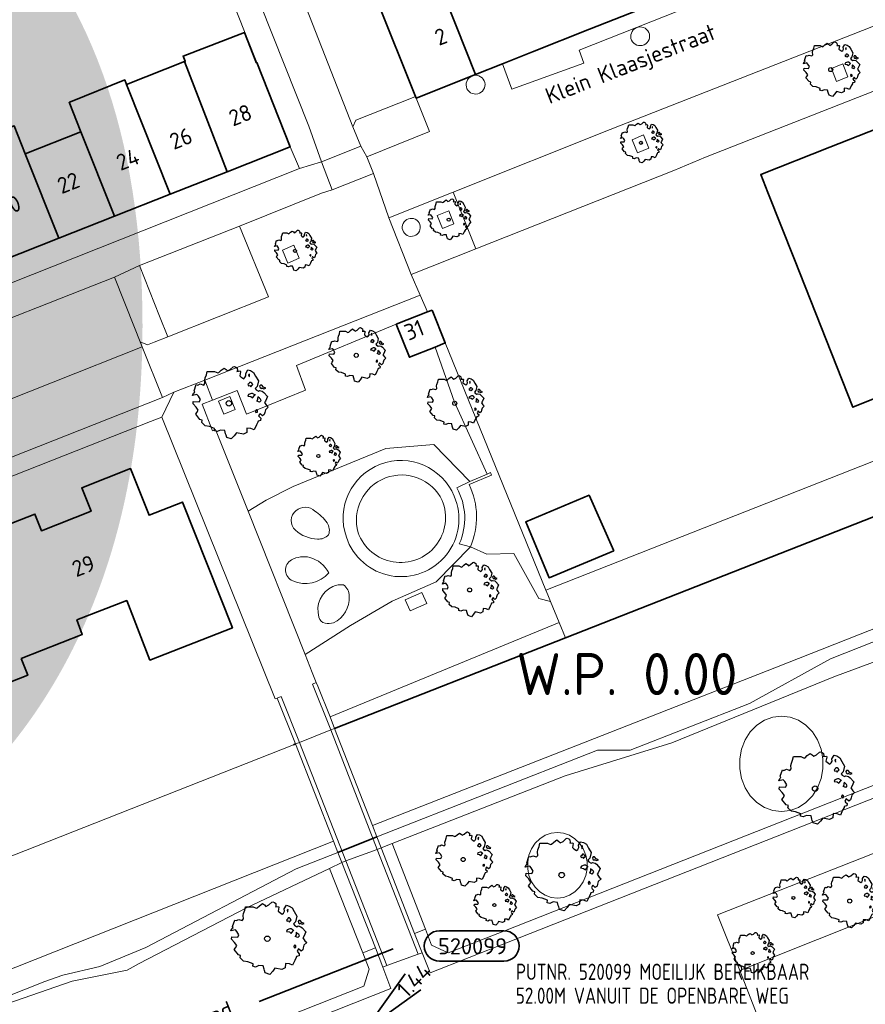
# Model space of a CAD drawing. Header units: metres. Extents: x 152391 to 157968, y 462336 to 467280.
# Tile 212 of 256: x 154833 to 154903, y 464847 to 464929. Entities that reach past the tile are written whole.
import ezdxf
from ezdxf.enums import TextEntityAlignment as Align

# ---------------------------------------------------------------- set-up
doc = ezdxf.new("R2010")
doc.units = ezdxf.units.M
doc.header["$LTSCALE"] = 0.75
doc.layers.get('0').update_dxf_attribs({"lineweight": 25})
for name, color, linetype, lineweight in [('B-GV-GR-BOOM-S', 252, 'Continuous', 25), ('B-OI-WH-WATERPEIL-T35', 3, 'Continuous', 35), ('B-WE-GK-BESCHOEIING-G', 251, 'GK-BESCHOEIING', 35), ('B-WE-GR-BEPLANTING_CULTUUR_BODEMBEDEKKER-GV', 251, 'Continuous', 18), ('B-WE-GR-BEPLANTING_CULTUUR_HEESTERS-GV', 251, 'Continuous', 18), ('B-WE-GR-BEPLANTING_CULTUUR_VASTE PLANTENVAK-GV', 251, 'Continuous', 18), ('B-WE-GR-GROENVOORZIENING-GV', 251, 'Continuous', 18), ('B-WE-KW-KUNSTWERK_DEK-GV', 5, 'Continuous', 18), ('B-WE-KW-KUNSTWERK_LANDHOOFD-GV', 5, 'Continuous', 18), ('B-WE-OG-BEBOUWING-GV', 6, 'Continuous', 35), ('B-WE-OG-BEBOUWING-T18', 1, 'Continuous', 18), ('B-WE-OG-TERREIN_CULTUURSCHEIDING-GV', 251, 'Continuous', 18), ('B-WE-OG-TERREIN_ONBEGROEID-GV', 251, 'Continuous', 18), ('B-WE-OG-TOPOGRAFIE-T18', 1, 'Continuous', 18), ('B-WE-OG-WATER_SLOOT-GV', 251, 'Continuous', 18), ('B-WE-VH-VERHARDING_ASFALT-GV', 251, 'Continuous', 18), ('B-WE-VH-VERHARDING_BETON-GV', 251, 'Continuous', 18), ('B-WE-VH-VERHARDING_BETONSTRAATSTEEN-GV', 251, 'Continuous', 18), ('B-WE-VH-VERHARDING_GESLOTEN-GV', 251, 'Continuous', 18), ('B-WE-VH-VERHARDING_HOUTSNIPPERS-GV', 251, 'Continuous', 18), ('B-WE-VH-VERHARDING_TEGEL-GV', 251, 'Continuous', 18), ('N-OI-RI-BIJZONDERDERHEDEN-T18', 134, 'Continuous', 18), ('N-OI-RI-VWA_PUTNUMMER-S @ 0.75', 36, 'Continuous', 35), ('N-RO-KG-GRENS_WERK-G', 7, 'XX-WERKGRENS', 35)]:
    doc.layers.add(name, color=color, linetype=linetype, lineweight=lineweight)
doc.layers.add('X-XX-AL-TEKENBLAD_HULPLIJN-G', color=7, linetype='Continuous', lineweight=18, plot=False)
doc.styles.add('ARIAL', font='arialbd.ttf')
doc.styles.add('NLCS-ISO', font='isocpeur.ttf')
doc.styles.add('NLCS-ISO-M750-T18', font='NLCS-ISO.ttf', dxfattribs={"height": 1.35})
doc.styles.add('NLCS-ISO-M750-T18_CURSIEF', font='NLCS-ISO.ttf', dxfattribs={"oblique": 15, "height": 1.35})
doc.styles.add('NLCS-ISO-M750-T35', font='NLCS-ISO.ttf', dxfattribs={"height": 2.625})
doc.linetypes.add('GK-BESCHOEIING', pattern='A,30,-5,[1,NLCS.SHX,S=1,R=0,X=0,Y=0],-5', length=40)
doc.linetypes.add('XX-WERKGRENS', pattern='A,0,[137,NLCS.SHX,S=0.1,R=0,X=-1.1,Y=-1.35],-6', length=6)

# ---------------------------------------------------------------- blocks, each defined once
blk = doc.blocks.new('*U178')
for q in [(5.83, 7.6), (7.6, 5.83)]:
    blk.add_line((1.41, 1.41), q)
blk.add_lwpolyline([(16.81, 12.39), (9.65, 12.39, 1), (9.65, 9.01), (16.81, 9.01, 1)], format="xyb", close=True)
at = {"ltscale": 0.1, "style": 'NLCS-ISO'}
blk.add_attdef('PUTHGT', text='', height=1.8, rotation=45, dxfattribs=at).set_placement((5.39, 5.43), align=Align.MIDDLE_LEFT)
blk.add_attdef('PUTNR', text='', height=1.8, dxfattribs=at).set_placement((13.33, 10.67), align=Align.MIDDLE_CENTER)
blk = doc.blocks.new('SGR-BOOM_21_30')
at = {"linetype": 'Continuous'}
for p, q in [((-0.365, 1.548), (-0.226, 1.647)), ((-0.226, 1.647), (-0.133, 1.581)), ((0.065, 1.581), (0.205, 1.712)), ((0.205, 1.712), (0.263, 1.729)), ((0.263, 1.729), (0.333, 1.696)), ((0.333, 1.696), (0.391, 1.647)), ((0.391, 1.647), (0.402, 1.532)), ((-1.633, 0.579), (-1.528, 0.875)), ((-1.528, 0.875), (-1.458, 0.858)), ((-1.458, 0.858), (-1.342, 0.908)), ((-1.342, 0.908), (-1.179, 0.858)), ((-1.179, 0.858), (-1.121, 0.924)), ((-1.133, 1.088), (-1.109, 1.187)), ((-1.121, 0.924), (-1.133, 1.088)), ((-1.109, 1.187), (-1.051, 1.335)), ((-1.051, 1.335), (-1.016, 1.499)), ((-1.016, 1.499), (-0.668, 1.499)), ((-0.668, 1.499), (-0.516, 1.433)), ((-0.516, 1.433), (-0.47, 1.45)), ((-0.47, 1.45), (-0.365, 1.548)), ((-0.133, 1.581), (-0.063, 1.515)), ((-0.063, 1.515), (0.065, 1.581)), ((0.402, 1.532), (0.379, 1.499)), ((0.379, 1.499), (0.53, 1.515)), ((0.542, 1.483), (0.507, 1.285)), ((0.507, 1.285), (0.565, 1.236)), ((0.53, 1.515), (0.542, 1.483)), ((0.565, 1.236), (0.693, 1.154)), ((0.693, 1.154), (0.751, 1.203)), ((0.751, 1.203), (0.798, 1.285)), ((0.786, 1.4), (0.891, 1.565)), ((0.798, 1.285), (0.786, 1.4)), ((0.891, 1.565), (1.019, 1.532)), ((0.937, 0.908), (0.891, 0.875)), ((0.891, 0.875), (0.926, 0.825)), ((0.972, 1.368), (0.926, 1.335)), ((0.926, 1.335), (0.949, 1.253)), ((0.926, 0.825), (0.984, 0.842)), ((0.972, 0.973), (0.937, 0.908)), ((0.949, 1.253), (0.961, 1.236)), ((0.961, 1.269), (0.972, 1.368)), ((1.03, 0.973), (0.972, 0.973)), ((0.984, 0.842), (1.03, 0.776)), ((1.019, 1.532), (1.158, 1.45)), ((1.077, 0.94), (1.03, 0.973)), ((1.03, 0.776), (1.077, 0.842)), ((1.124, 0.875), (1.077, 0.94)), ((1.077, 0.842), (1.124, 0.875)), ((1.158, 1.45), (1.251, 1.269)), ((1.251, 1.269), (1.379, 1.055)), ((1.379, 1.055), (1.321, 0.793)), ((1.472, 0.858), (1.438, 0.809)), ((1.542, 0.858), (1.472, 0.858)), ((1.624, 0.76), (1.542, 0.858)), ((-1.703, 0.365), (-1.656, 0.48)), ((-1.493, 0.415), (-1.703, 0.365)), ((-1.679, -0.029), (-1.668, 0.086)), ((-1.668, 0.086), (-1.389, 0.07)), ((-1.656, 0.48), (-1.598, 0.53)), ((-1.598, 0.53), (-1.633, 0.579)), ((-1.423, 0.333), (-1.493, 0.415)), ((-1.33, 0.185), (-1.423, 0.333)), ((-1.389, 0.07), (-1.33, 0.185)), ((0.926, 0.415), (0.891, 0.333)), ((0.891, 0.333), (1.03, 0.316)), ((1.054, 0.464), (0.926, 0.415)), ((1.03, 0.316), (1.112, 0.251)), ((1.112, 0.464), (1.054, 0.464)), ((1.217, 0.398), (1.112, 0.464)), ((1.112, 0.251), (1.205, 0.365)), ((1.205, 0.365), (1.24, 0.415)), ((1.321, 0.793), (1.228, 0.694)), ((1.228, 0.694), (1.275, 0.628)), ((1.275, 0.628), (1.379, 0.563)), ((1.344, 0.185), (1.31, 0.103)), ((1.434, 0.049), (1.31, 0.103)), ((1.356, 0.3), (1.344, 0.234)), ((1.344, 0.234), (1.344, 0.185)), ((1.426, 0.234), (1.356, 0.3)), ((1.379, 0.563), (1.438, 0.595)), ((1.472, 0.201), (1.426, 0.234)), ((1.434, 0.049), (1.507, 0.136)), ((1.438, 0.809), (1.461, 0.743)), ((1.438, 0.595), (1.565, 0.563)), ((1.461, 0.743), (1.531, 0.694)), ((1.507, 0.136), (1.472, 0.201)), ((1.531, 0.727), (1.635, 0.678)), ((1.531, 0.694), (1.542, 0.727)), ((1.565, 0.563), (1.635, 0.513)), ((1.728, 0.71), (1.624, 0.76)), ((1.635, 0.678), (1.728, 0.71)), ((1.635, 0.513), (1.81, 0.316)), ((1.717, 0.103), (1.67, 0.037)), ((1.67, 0.037), (1.763, -0.094)), ((1.81, 0.316), (1.717, 0.103)), ((-1.54, -0.177), (-1.679, -0.029)), ((-1.551, -0.505), (-1.493, -0.423)), ((-1.354, -0.752), (-1.551, -0.505)), ((-1.435, -0.324), (-1.54, -0.177)), ((-1.493, -0.423), (-1.435, -0.324)), ((-1.249, -0.784), (-1.354, -0.752)), ((-1.272, -0.899), (-1.249, -0.784)), ((1.286, -0.292), (1.24, -0.357)), ((1.24, -0.357), (1.251, -0.423)), ((1.263, -0.423), (1.333, -0.407)), ((1.333, -0.341), (1.286, -0.292)), ((1.333, -0.407), (1.333, -0.341)), ((1.484, -0.801), (1.368, -0.834)), ((1.461, -0.472), (1.391, -0.587)), ((1.391, -0.587), (1.426, -0.637)), ((1.426, -0.637), (1.496, -0.702)), ((1.577, -0.587), (1.461, -0.472)), ((1.496, -0.702), (1.484, -0.801)), ((1.658, -0.522), (1.577, -0.587)), ((1.682, -0.423), (1.658, -0.522)), ((1.717, -0.308), (1.682, -0.423)), ((1.845, -0.177), (1.717, -0.308)), ((1.763, -0.094), (1.845, -0.177)), ((-1.109, -1.047), (-1.272, -0.899)), ((-0.912, -1.08), (-1.109, -1.047)), ((-0.668, -1.179), (-0.912, -1.08)), ((-0.679, -1.294), (-0.668, -1.179)), ((-0.551, -1.326), (-0.679, -1.294)), ((-0.4, -1.261), (-0.551, -1.326)), ((-0.191, -1.277), (-0.4, -1.261)), ((-0.156, -1.425), (-0.191, -1.277)), ((-0.133, -1.491), (-0.156, -1.425)), ((-0.098, -1.606), (-0.133, -1.491)), ((0.112, -1.671), (-0.098, -1.606)), ((0.251, -1.524), (0.112, -1.671)), ((0.356, -1.376), (0.251, -1.524)), ((0.682, -1.441), (0.356, -1.376)), ((0.833, -1.359), (0.682, -1.441)), ((0.844, -1.162), (0.833, -1.359)), ((1.03, -1.179), (0.844, -1.162)), ((1.182, -1.244), (1.03, -1.179)), ((1.286, -1.014), (1.182, -1.244)), ((1.356, -0.883), (1.286, -1.014)), ((1.368, -0.834), (1.356, -0.883))]:
    blk.add_line(p, q, dxfattribs=at)
blk.add_circle((0, 0), 0.126, dxfattribs=at)
blk = doc.blocks.new('SGR-BOOM_31_50')
at = {"linetype": 'Continuous'}
for p, q in [((-1.479, 1.582), (-1.402, 1.78)), ((-1.402, 1.78), (-1.355, 1.999)), ((-1.355, 1.999), (-0.89, 1.999)), ((-0.89, 1.999), (-0.688, 1.911)), ((-0.688, 1.911), (-0.626, 1.933)), ((-0.626, 1.933), (-0.487, 2.064)), ((-0.487, 2.064), (-0.301, 2.196)), ((-0.301, 2.196), (-0.177, 2.108)), ((-0.177, 2.108), (-0.084, 2.02)), ((-0.084, 2.02), (0.087, 2.108)), ((0.087, 2.108), (0.273, 2.283)), ((0.273, 2.283), (0.351, 2.305)), ((0.351, 2.305), (0.444, 2.261)), ((0.444, 2.261), (0.521, 2.196)), ((0.537, 2.042), (0.506, 1.999)), ((0.506, 1.999), (0.707, 2.02)), ((0.521, 2.196), (0.537, 2.042)), ((0.723, 1.977), (0.676, 1.714)), ((0.676, 1.714), (0.754, 1.648)), ((0.707, 2.02), (0.723, 1.977)), ((0.754, 1.648), (0.924, 1.539)), ((1.002, 1.604), (1.064, 1.714)), ((1.048, 1.867), (1.188, 2.086)), ((1.064, 1.714), (1.048, 1.867)), ((1.188, 2.086), (1.358, 2.042)), ((1.296, 1.823), (1.234, 1.78)), ((1.234, 1.78), (1.265, 1.67)), ((1.265, 1.67), (1.281, 1.648)), ((1.281, 1.692), (1.296, 1.823)), ((1.358, 2.042), (1.545, 1.933)), ((1.545, 1.933), (1.669, 1.692)), ((1.669, 1.692), (1.839, 1.407)), ((-2.177, 0.772), (-2.038, 1.166)), ((-2.038, 1.166), (-1.944, 1.144)), ((-1.944, 1.144), (-1.789, 1.21)), ((-1.789, 1.21), (-1.572, 1.144)), ((-1.572, 1.144), (-1.495, 1.232)), ((-1.51, 1.451), (-1.479, 1.582)), ((-1.495, 1.232), (-1.51, 1.451)), ((0.924, 1.539), (1.002, 1.604)), ((1.25, 1.21), (1.188, 1.166)), ((1.188, 1.166), (1.234, 1.101)), ((1.234, 1.101), (1.312, 1.122)), ((1.296, 1.298), (1.25, 1.21)), ((1.374, 1.298), (1.296, 1.298)), ((1.312, 1.122), (1.374, 1.035)), ((1.436, 1.254), (1.374, 1.298)), ((1.374, 1.035), (1.436, 1.122)), ((1.498, 1.166), (1.436, 1.254)), ((1.436, 1.122), (1.498, 1.166)), ((1.762, 1.057), (1.638, 0.925)), ((1.638, 0.925), (1.7, 0.838)), ((1.7, 0.838), (1.839, 0.75)), ((1.839, 1.407), (1.762, 1.057)), ((1.963, 1.144), (1.917, 1.079)), ((1.917, 1.079), (1.948, 0.991)), ((1.948, 0.991), (2.041, 0.925)), ((2.056, 1.144), (1.963, 1.144)), ((2.041, 0.969), (2.18, 0.903)), ((2.041, 0.925), (2.056, 0.969)), ((2.165, 1.013), (2.056, 1.144)), ((2.304, 0.947), (2.165, 1.013)), ((2.18, 0.903), (2.304, 0.947)), ((-2.27, 0.487), (-2.208, 0.641)), ((-1.991, 0.553), (-2.27, 0.487)), ((-2.239, -0.038), (-2.224, 0.115)), ((-2.224, 0.115), (-1.851, 0.093)), ((-2.208, 0.641), (-2.131, 0.706)), ((-2.131, 0.706), (-2.177, 0.772)), ((-1.898, 0.444), (-1.991, 0.553)), ((-1.774, 0.246), (-1.898, 0.444)), ((-1.851, 0.093), (-1.774, 0.246)), ((1.234, 0.553), (1.188, 0.444)), ((1.188, 0.444), (1.374, 0.422)), ((1.405, 0.619), (1.234, 0.553)), ((1.374, 0.422), (1.483, 0.334)), ((1.483, 0.619), (1.405, 0.619)), ((1.622, 0.531), (1.483, 0.619)), ((1.483, 0.334), (1.607, 0.487)), ((1.607, 0.487), (1.653, 0.553)), ((1.793, 0.246), (1.746, 0.137)), ((1.911, 0.065), (1.746, 0.137)), ((1.808, 0.4), (1.793, 0.312)), ((1.793, 0.312), (1.793, 0.246)), ((1.901, 0.312), (1.808, 0.4)), ((1.839, 0.75), (1.917, 0.794)), ((1.963, 0.268), (1.901, 0.312)), ((1.911, 0.065), (2.01, 0.181)), ((1.917, 0.794), (2.087, 0.75)), ((2.01, 0.181), (1.963, 0.268)), ((2.087, 0.75), (2.18, 0.684)), ((2.18, 0.684), (2.413, 0.422)), ((2.289, 0.137), (2.227, 0.049)), ((2.227, 0.049), (2.351, -0.126)), ((2.413, 0.422), (2.289, 0.137)), ((-2.053, -0.235), (-2.239, -0.038)), ((-2.069, -0.673), (-1.991, -0.564)), ((-1.805, -1.002), (-2.069, -0.673)), ((-1.913, -0.433), (-2.053, -0.235)), ((-1.991, -0.564), (-1.913, -0.433)), ((1.715, -0.389), (1.653, -0.476)), ((1.653, -0.476), (1.669, -0.564)), ((1.684, -0.564), (1.777, -0.542)), ((1.777, -0.454), (1.715, -0.389)), ((1.777, -0.542), (1.777, -0.454)), ((1.948, -0.63), (1.855, -0.783)), ((1.855, -0.783), (1.901, -0.849)), ((2.103, -0.783), (1.948, -0.63)), ((2.211, -0.695), (2.103, -0.783)), ((2.242, -0.564), (2.211, -0.695)), ((2.289, -0.411), (2.242, -0.564)), ((2.459, -0.235), (2.289, -0.411)), ((2.351, -0.126), (2.459, -0.235)), ((-1.665, -1.046), (-1.805, -1.002)), ((-1.696, -1.199), (-1.665, -1.046)), ((-1.479, -1.396), (-1.696, -1.199)), ((-1.216, -1.44), (-1.479, -1.396)), ((-0.89, -1.571), (-1.216, -1.44)), ((-0.906, -1.725), (-0.89, -1.571)), ((1.126, -1.55), (1.11, -1.812)), ((1.374, -1.571), (1.126, -1.55)), ((1.576, -1.659), (1.374, -1.571)), ((1.715, -1.352), (1.576, -1.659)), ((1.808, -1.177), (1.715, -1.352)), ((1.824, -1.112), (1.808, -1.177)), ((1.979, -1.068), (1.824, -1.112)), ((1.901, -0.849), (1.994, -0.936)), ((1.994, -0.936), (1.979, -1.068)), ((-0.735, -1.769), (-0.906, -1.725)), ((-0.533, -1.681), (-0.735, -1.769)), ((-0.254, -1.703), (-0.533, -1.681)), ((-0.208, -1.9), (-0.254, -1.703)), ((-0.177, -1.988), (-0.208, -1.9)), ((-0.13, -2.141), (-0.177, -1.988)), ((0.149, -2.229), (-0.13, -2.141)), ((0.335, -2.031), (0.149, -2.229)), ((0.475, -1.834), (0.335, -2.031)), ((0.909, -1.922), (0.475, -1.834)), ((1.11, -1.812), (0.909, -1.922))]:
    blk.add_line(p, q, dxfattribs=at)
blk.add_circle((0, 0), 0.169, dxfattribs=at)
blk = doc.blocks.new('SGR-BOOM_50_100')
at = {"linetype": 'Continuous'}
for p, q in [((-1.869, 2.373), (-1.807, 2.665)), ((-1.807, 2.665), (-1.187, 2.665)), ((-1.187, 2.665), (-0.918, 2.548)), ((-0.918, 2.548), (-0.835, 2.577)), ((-0.835, 2.577), (-0.649, 2.752)), ((-0.649, 2.752), (-0.401, 2.928)), ((-0.401, 2.928), (-0.236, 2.811)), ((-0.236, 2.811), (-0.112, 2.694)), ((-0.112, 2.694), (0.116, 2.811)), ((0.116, 2.811), (0.364, 3.044)), ((0.364, 3.044), (0.467, 3.074)), ((0.467, 3.074), (0.591, 3.015)), ((0.591, 3.015), (0.695, 2.928)), ((0.715, 2.723), (0.674, 2.665)), ((0.674, 2.665), (0.943, 2.694)), ((0.695, 2.928), (0.715, 2.723)), ((0.964, 2.636), (0.902, 2.285)), ((0.943, 2.694), (0.964, 2.636)), ((1.398, 2.49), (1.584, 2.782)), ((1.418, 2.285), (1.398, 2.49)), ((1.584, 2.782), (1.811, 2.723)), ((1.811, 2.723), (2.059, 2.577)), ((2.059, 2.577), (2.225, 2.256)), ((-2.096, 1.526), (-1.993, 1.643)), ((-2.014, 1.935), (-1.972, 2.11)), ((-1.993, 1.643), (-2.014, 1.935)), ((-1.972, 2.11), (-1.869, 2.373)), ((0.902, 2.285), (1.005, 2.198)), ((1.005, 2.198), (1.232, 2.052)), ((1.232, 2.052), (1.336, 2.139)), ((1.336, 2.139), (1.418, 2.285)), ((1.729, 2.431), (1.646, 2.373)), ((1.646, 2.373), (1.687, 2.227)), ((1.729, 1.73), (1.667, 1.613)), ((1.687, 2.227), (1.708, 2.198)), ((1.708, 2.256), (1.729, 2.431)), ((1.832, 1.73), (1.729, 1.73)), ((1.915, 1.672), (1.832, 1.73)), ((1.997, 1.555), (1.915, 1.672)), ((2.225, 2.256), (2.452, 1.876)), ((2.452, 1.876), (2.349, 1.409)), ((-3.027, 0.65), (-2.944, 0.854)), ((-2.944, 0.854), (-2.841, 0.942)), ((-2.903, 1.029), (-2.717, 1.555)), ((-2.841, 0.942), (-2.903, 1.029)), ((-2.717, 1.555), (-2.593, 1.526)), ((-2.593, 1.526), (-2.386, 1.613)), ((-2.386, 1.613), (-2.096, 1.526)), ((1.667, 1.613), (1.584, 1.555)), ((1.584, 1.555), (1.646, 1.467)), ((1.646, 1.467), (1.749, 1.497)), ((1.873, 0.825), (1.646, 0.737)), ((1.749, 1.497), (1.832, 1.38)), ((1.832, 1.38), (1.915, 1.497)), ((1.977, 0.825), (1.873, 0.825)), ((1.915, 1.497), (1.997, 1.555)), ((2.163, 0.708), (1.977, 0.825)), ((2.349, 1.409), (2.183, 1.234)), ((2.183, 1.234), (2.266, 1.117)), ((2.266, 1.117), (2.452, 1)), ((2.452, 1), (2.556, 1.059)), ((2.618, 1.526), (2.556, 1.438)), ((2.556, 1.438), (2.597, 1.321)), ((2.556, 1.059), (2.783, 1)), ((2.597, 1.321), (2.721, 1.234)), ((2.742, 1.526), (2.618, 1.526)), ((2.721, 1.292), (2.907, 1.205)), ((2.721, 1.234), (2.742, 1.292)), ((2.886, 1.351), (2.742, 1.526)), ((2.783, 1), (2.907, 0.913)), ((3.072, 1.263), (2.886, 1.351)), ((2.907, 1.205), (3.072, 1.263)), ((2.907, 0.913), (3.217, 0.562)), ((-2.655, 0.737), (-3.027, 0.65)), ((-2.985, -0.051), (-2.965, 0.153)), ((-2.965, 0.153), (-2.469, 0.124)), ((-2.531, 0.591), (-2.655, 0.737)), ((-2.365, 0.329), (-2.531, 0.591)), ((-2.469, 0.124), (-2.365, 0.329)), ((1.646, 0.737), (1.584, 0.591)), ((1.584, 0.591), (1.832, 0.562)), ((1.832, 0.562), (1.977, 0.445)), ((1.977, 0.445), (2.142, 0.65)), ((2.142, 0.65), (2.204, 0.737)), ((2.39, 0.329), (2.328, 0.183)), ((2.549, 0.087), (2.328, 0.183)), ((2.411, 0.533), (2.39, 0.416)), ((2.39, 0.416), (2.39, 0.329)), ((2.535, 0.416), (2.411, 0.533)), ((2.618, 0.358), (2.535, 0.416)), ((2.549, 0.087), (2.68, 0.241)), ((2.68, 0.241), (2.618, 0.358)), ((3.052, 0.183), (2.969, 0.066)), ((2.969, 0.066), (3.135, -0.168)), ((3.217, 0.562), (3.052, 0.183)), ((-2.737, -0.314), (-2.985, -0.051)), ((-2.758, -0.898), (-2.655, -0.752)), ((-2.551, -0.577), (-2.737, -0.314)), ((-2.655, -0.752), (-2.551, -0.577)), ((2.287, -0.518), (2.204, -0.635)), ((2.204, -0.635), (2.225, -0.752)), ((2.245, -0.752), (2.37, -0.723)), ((2.37, -0.606), (2.287, -0.518)), ((2.37, -0.723), (2.37, -0.606)), ((2.99, -0.752), (2.948, -0.927)), ((3.052, -0.548), (2.99, -0.752)), ((3.279, -0.314), (3.052, -0.548)), ((3.135, -0.168), (3.279, -0.314)), ((-2.407, -1.336), (-2.758, -0.898)), ((-2.22, -1.394), (-2.407, -1.336)), ((-2.262, -1.599), (-2.22, -1.394)), ((-1.972, -1.862), (-2.262, -1.599)), ((2.411, -1.57), (2.287, -1.803)), ((2.432, -1.482), (2.411, -1.57)), ((2.638, -1.424), (2.432, -1.482)), ((2.597, -0.84), (2.473, -1.044)), ((2.473, -1.044), (2.535, -1.132)), ((2.535, -1.132), (2.659, -1.248)), ((2.804, -1.044), (2.597, -0.84)), ((2.659, -1.248), (2.638, -1.424)), ((2.948, -0.927), (2.804, -1.044)), ((-1.621, -1.92), (-1.972, -1.862)), ((-1.187, -2.095), (-1.621, -1.92)), ((-1.207, -2.3), (-1.187, -2.095)), ((-0.98, -2.358), (-1.207, -2.3)), ((-0.711, -2.241), (-0.98, -2.358)), ((-0.339, -2.271), (-0.711, -2.241)), ((-0.277, -2.533), (-0.339, -2.271)), ((0.633, -2.446), (0.447, -2.709)), ((1.212, -2.563), (0.633, -2.446)), ((1.48, -2.417), (1.212, -2.563)), ((1.501, -2.066), (1.48, -2.417)), ((1.832, -2.095), (1.501, -2.066)), ((2.101, -2.212), (1.832, -2.095)), ((2.287, -1.803), (2.101, -2.212)), ((-0.236, -2.65), (-0.277, -2.533)), ((-0.174, -2.855), (-0.236, -2.65)), ((0.199, -2.971), (-0.174, -2.855)), ((0.447, -2.709), (0.199, -2.971))]:
    blk.add_line(p, q, dxfattribs=at)
blk.add_circle((0, 0), 0.225, dxfattribs=at)

msp = doc.modelspace()

# ---------------------------------------------------------------- linework, layer by layer
at = {"layer": 'B-WE-GK-BESCHOEIING-G'}
for points in [[(154980.749, 464918.209), (154932.175, 464898.794), (154878.426, 464877.673)], [(154878.426, 464877.673), (154859.204, 464870.119)], [(154855.953, 464868.822), (154855.788, 464868.757)], [(154859.475, 464859.792), (154862.721, 464861.094)]]:
    msp.add_lwpolyline(points, dxfattribs=at)
at = {"layer": 'B-WE-GR-BEPLANTING_CULTUUR_BODEMBEDEKKER-GV'}
for points in [[(154857.559, 464888.226, 0.376259), (154855.983, 464888.255)], [(154855.983, 464888.255, 0.461287), (154855.94, 464886.64)], [(154858.576, 464887.25, 0.09081), (154857.559, 464888.226)], [(154858.705, 464886.247, 0.226296), (154858.576, 464887.25)], [(154855.94, 464886.64, 0.180863), (154857.783, 464885.887)], [(154857.783, 464885.887, 0.223268), (154858.705, 464886.247)], [(154857.132, 464884.369, 0.177872), (154855.614, 464884.167)], [(154858.711, 464883.066, 0.208207), (154857.132, 464884.369)], [(154855.614, 464884.167, 0.618416), (154855.715, 464882.406)], [(154855.715, 464882.406, 0.32506), (154858.711, 464883.066)], [(154859.062, 464881.944, 0.380317), (154857.901, 464879.381)], [(154859.93, 464882.075, 0.150961), (154859.062, 464881.944)], [(154860.415, 464881.136, 0.250102), (154859.93, 464882.075)], [(154859.097, 464878.922, 0.318157), (154860.415, 464881.136)], [(154857.901, 464879.381, 0.338609), (154858.417, 464878.884)], [(154858.417, 464878.884, 0.100016), (154859.097, 464878.922)]]:
    msp.add_lwpolyline(points, format="xyb", dxfattribs=at)
at = {"layer": 'B-WE-GR-BEPLANTING_CULTUUR_HEESTERS-GV'}
for points in [[(154876.94, 464881.242), (154876.776, 464881.641), (154868.415, 464902.23), (154867.57, 464901.892), (154869.187, 464897.296), (154871.901, 464891.311), (154872.184, 464891.432), (154872.274, 464891.222), (154870.407, 464890.427)], [(154870.503, 464885.248), (154871.862, 464884.636), (154874.111, 464884.689), (154876.203, 464880.95), (154877.167, 464880.698), (154876.94, 464881.242)]]:
    msp.add_lwpolyline(points, dxfattribs=at)
msp.add_lwpolyline([(154870.407, 464890.427, -0.216259), (154870.503, 464885.248)], format="xyb", dxfattribs=at)
for points in [[(154892.941, 464849.958), (154931.456, 464865.339), (154929.779, 464869.832), (154891.066, 464854.582)], [(154866.759, 464853.393), (154863.997, 464860.521), (154863.082, 464860.169), (154865.858, 464853.044)], [(154858.773, 464858.437), (154861.537, 464851.411), (154862.602, 464851.831), (154859.799, 464858.962)]]:
    msp.add_lwpolyline(points, close=True, dxfattribs=at)
at = {"layer": 'B-WE-GR-BEPLANTING_CULTUUR_VASTE PLANTENVAK-GV'}
for points in [[(154865.09, 464912.425, 0.999935), (154866.075, 464911.293)], [(154866.075, 464911.293, 0.99906), (154865.09, 464912.425)]]:
    msp.add_lwpolyline(points, format="xyb", dxfattribs=at)
at = {"layer": 'B-WE-GR-GROENVOORZIENING-GV'}
for points in [[(154885.361, 464928.104, 0.988704), (154883.922, 464927.445)], [(154883.922, 464927.445, 0.979083), (154885.361, 464928.104)], [(154871.658, 464924.07, 0.988399), (154870.218, 464923.411)], [(154870.218, 464923.411, 0.978259), (154871.658, 464924.07)]]:
    msp.add_lwpolyline(points, format="xyb", dxfattribs=at)
for points in [[(154900.554, 464925.085), (154900.991, 464924.008), (154901.938, 464924.407), (154901.503, 464925.494)], [(154883.971, 464919.145), (154884.408, 464918.068), (154885.355, 464918.467), (154884.92, 464919.554)], [(154867.748, 464912.837), (154868.186, 464911.76), (154869.133, 464912.159), (154868.698, 464913.246)], [(154854.871, 464909.965), (154855.308, 464908.888), (154856.255, 464909.287), (154855.82, 464910.374)], [(154849.53, 464897.372), (154849.968, 464896.294), (154850.915, 464896.694), (154850.48, 464897.78)]]:
    msp.add_lwpolyline(points, close=True, dxfattribs=at)
at = {"layer": 'B-WE-KW-KUNSTWERK_DEK-GV'}
msp.add_lwpolyline([(154860.125, 464859.09), (154862.756, 464860.042), (154863.082, 464860.169), (154862.721, 464861.094), (154862.358, 464862.026), (154859.204, 464870.119), (154858.879, 464869.989), (154856.278, 464868.952), (154855.953, 464868.822), (154859.112, 464860.723), (154859.475, 464859.792), (154859.799, 464858.962)], close=True, dxfattribs=at)
at = {"layer": 'B-WE-KW-KUNSTWERK_LANDHOOFD-GV'}
for points in [[(154857.677, 464873.948), (154857.351, 464873.818), (154858.879, 464869.989), (154859.204, 464870.119), (154858.819, 464871.083), (154857.797, 464873.647)], [(154855.953, 464868.822), (154856.278, 464868.952), (154854.751, 464872.781), (154854.426, 464872.651)], [(154866.484, 464851.435), (154865.858, 464853.044), (154863.082, 464860.169), (154862.756, 464860.042), (154866.158, 464851.308)], [(154862.602, 464851.831), (154863.229, 464850.235), (154863.555, 464850.364), (154860.125, 464859.09), (154859.799, 464858.962)]]:
    msp.add_lwpolyline(points, close=True, dxfattribs=at)
at = {"layer": 'B-WE-OG-BEBOUWING-GV'}
for points in [[(154870.93, 464924.595), (154873.189, 464925.492), (154875.669, 464926.476), (154880.41, 464928.358), (154885.151, 464930.24), (154889.892, 464932.122), (154894.632, 464934.003), (154899.373, 464935.885), (154904.113, 464937.766), (154910.037, 464940.117), (154907.437, 464946.666), (154906.756, 464948.397), (154900.842, 464946.049), (154896.101, 464944.168), (154891.36, 464942.286), (154886.62, 464940.405), (154881.88, 464938.523), (154877.139, 464936.641), (154872.398, 464934.759), (154867.658, 464932.878)], [(154865.929, 464922.761), (154865.981, 464922.63), (154870.93, 464924.595), (154867.658, 464932.878), (154862.7, 464930.91)], [(154855.503, 464918.556), (154852.713, 464925.603), (154852.668, 464925.585), (154852.636, 464925.667), (154851.69, 464928.1), (154846.582, 464926.127), (154846.771, 464925.695), (154846.702, 464925.667), (154850.268, 464916.489)], [(154845.512, 464914.611), (154850.268, 464916.489), (154846.702, 464925.667), (154841.887, 464923.754)], [(154840.871, 464912.779), (154845.512, 464914.611), (154841.887, 464923.754), (154841.736, 464924.136), (154837.203, 464922.318), (154837.105, 464922.279), (154838.08, 464919.82)], [(154836.248, 464910.953), (154833.45, 464917.99), (154832.526, 464920.313), (154827.674, 464918.395), (154828.6, 464916.073), (154831.404, 464909.041)], [(154838.08, 464919.82), (154833.45, 464917.99), (154836.248, 464910.953), (154840.871, 464912.779)], [(154867.31, 464904.96), (154866.932, 464904.811), (154864.331, 464903.781), (154865.432, 464901.035), (154867.57, 464901.892), (154868.415, 464902.23)], [(154833.105, 464875.951), (154838.19, 464877.938), (154837.75, 464879.16), (154841.9, 464880.77), (154843.83, 464875.81), (154850.69, 464878.49), (154846.55, 464888.97), (154843.76, 464887.87), (154842.22, 464891.77), (154838.15, 464890.17), (154838.93, 464888.21), (154834.8, 464886.58), (154834.25, 464887.98), (154829.625, 464886.173), (154831.64, 464881.07), (154831.091, 464880.827), (154827.282, 464879.311), (154829.74, 464873.025), (154833.651, 464874.554)], [(154882.439, 464884.9), (154880.386, 464889.536), (154875.115, 464887.32), (154877.06, 464882.671)]]:
    msp.add_lwpolyline(points, close=True, dxfattribs=at)
msp.add_lwpolyline([(154906.004, 464920.742), (154900.425, 464918.534), (154894.677, 464916.26), (154895.264, 464914.776), (154897.474, 464909.185), (154902.34, 464896.88), (154907.95, 464899.13)], dxfattribs=at)
at = {"layer": 'B-WE-OG-TERREIN_CULTUURSCHEIDING-GV'}
for points in [[(155033.237, 464927.433), (155032.308, 464927.061), (155034.487, 464921.242), (155035.328, 464921.602), (155036.239, 464917.455), (154999.634, 464903.098), (154873.284, 464853.24), (154868.643, 464851.417), (154867.28, 464852.05), (154866.759, 464853.393), (154865.858, 464853.044), (154866.484, 464851.435), (154867.144, 464849.754), (154873.65, 464852.31), (154939.131, 464878.149), (155000, 464902.167), (155037.399, 464916.836), (155036.046, 464922.995), (155035.056, 464922.573)], [(154856.79, 464898.31), (154851.857, 464896.3), (154851.098, 464898.258), (154849.038, 464897.459), (154848.18, 464897.126), (154849.039, 464894.91), (154849.298, 464895.02), (154852.005, 464888.211), (154853.508, 464889.123), (154855.759, 464890.268), (154863.452, 464893.449), (154867.472, 464893.78), (154870.463, 464890.698), (154871.901, 464891.311), (154869.187, 464897.296), (154867.57, 464901.892), (154865.432, 464901.035), (154864.331, 464903.781), (154856.02, 464900.36)], [(154849.53, 464897.372), (154850.48, 464897.78), (154850.915, 464896.694), (154849.968, 464896.294)], [(154857.677, 464873.948), (154857.797, 464873.647), (154858.819, 464871.083), (154877.902, 464878.932), (154877.167, 464880.698), (154876.203, 464880.95), (154874.111, 464884.689), (154871.862, 464884.636), (154870.503, 464885.248), (154867.645, 464882.338), (154863.996, 464880.713), (154860.524, 464878.685), (154856.745, 464876.289), (154857.343, 464874.784)], [(154865.078, 464880.826), (154866.456, 464881.443), (154866.866, 464880.528), (154865.488, 464879.91)], [(154701.711, 464784.313), (154816.358, 464829.655), (154859.33, 464846.65), (154863.886, 464848.446), (154863.229, 464850.235), (154862.602, 464851.831), (154861.537, 464851.411), (154862.071, 464850.055), (154861.635, 464848.634), (154858.963, 464847.58), (154685.582, 464779.01), (154680.396, 464776.952), (154680.761, 464776.021), (154685.95, 464778.08)]]:
    msp.add_lwpolyline(points, close=True, dxfattribs=at)
at = {"layer": 'B-WE-OG-TERREIN_ONBEGROEID-GV'}
for points in [[(154868.164, 464889.108, 0.918648), (154861.161, 464886.419)], [(154861.161, 464886.419, 1.020501), (154868.164, 464889.108)]]:
    msp.add_lwpolyline(points, format="xyb", dxfattribs=at)
msp.add_lwpolyline([(154859.475, 464859.792), (154859.799, 464858.962), (154860.125, 464859.09), (154862.756, 464860.042), (154863.082, 464860.169), (154862.721, 464861.094)], close=True, dxfattribs=at)
at = {"layer": 'B-WE-OG-WATER_SLOOT-GV'}
for points in [[(155033.266, 464929.6), (155030.356, 464936.886), (155002.461, 464925.548), (155000.489, 464924.777), (155000.365, 464924.728), (155000.24, 464924.679), (154981.13, 464917.284), (154980.749, 464918.209), (154932.175, 464898.794), (154878.426, 464877.673), (154859.204, 464870.119), (154858.879, 464869.989), (154856.278, 464868.952), (154855.953, 464868.822), (154859.112, 464860.723), (154859.475, 464859.792), (154862.721, 464861.094), (154862.358, 464862.026), (154895.855, 464875.171), (154999.633, 464916.129)], [(154862.721, 464861.094), (154881.084, 464868.3), (154883.807, 464868.295), (154893.75, 464872.197), (154900.483, 464875.922), (154912.136, 464880.522), (154918.368, 464882.129), (154927.904, 464886.068), (154929.499, 464886.958), (154932.605, 464887.996), (154937.455, 464889.768), (154946.922, 464893.53), (154952.538, 464895.649), (154960.401, 464899.571), (155000, 464915.199), (155032.375, 464928.165), (155032.34, 464928.253), (155033.604, 464928.755), (155033.266, 464929.6), (154999.633, 464916.129), (154895.855, 464875.171), (154862.358, 464862.026)], [(154980.749, 464918.209), (154979.2, 464921.97), (154876.776, 464881.641), (154876.94, 464881.242), (154877.167, 464880.698), (154877.902, 464878.932), (154878.426, 464877.673), (154932.175, 464898.794)], [(154859.204, 464870.119), (154878.426, 464877.673), (154877.902, 464878.932), (154858.819, 464871.083)], [(154898.439, 464870.389), (154897.809, 464870.805), (154897.117, 464871.062), (154896.393, 464871.149), (154895.669, 464871.062), (154894.977, 464870.805), (154894.347, 464870.389), (154893.806, 464869.833), (154893.378, 464869.16), (154893.082, 464868.4), (154892.931, 464867.587), (154892.931, 464866.755), (154893.082, 464865.942), (154893.378, 464865.182), (154893.806, 464864.509), (154894.347, 464863.953), (154894.977, 464863.537), (154895.669, 464863.28), (154896.393, 464863.193), (154897.117, 464863.28), (154897.809, 464863.537), (154898.439, 464863.953), (154898.98, 464864.509), (154899.408, 464865.182), (154899.704, 464865.942), (154899.855, 464866.755), (154899.855, 464867.587), (154899.704, 464868.4), (154899.408, 464869.16), (154898.98, 464869.833)], [(154897.117, 464871.062), (154897.809, 464870.805), (154898.439, 464870.389), (154898.98, 464869.833), (154899.408, 464869.16), (154899.704, 464868.4), (154899.855, 464867.587), (154899.855, 464866.755), (154899.704, 464865.942), (154899.408, 464865.182), (154898.98, 464864.509), (154898.439, 464863.953), (154897.809, 464863.537), (154897.117, 464863.28), (154896.393, 464863.193), (154895.669, 464863.28), (154894.977, 464863.537), (154894.347, 464863.953), (154893.806, 464864.509), (154893.378, 464865.182), (154893.082, 464865.942), (154892.931, 464866.755), (154892.931, 464867.587), (154893.082, 464868.4), (154893.378, 464869.16), (154893.806, 464869.833), (154894.347, 464870.389), (154894.977, 464870.805), (154895.669, 464871.062), (154896.393, 464871.149)], [(154679.732, 464799.189), (154674.43, 464797.07), (154676.256, 464792.48), (154676.626, 464791.551), (154676.999, 464790.612), (154677.93, 464790.977), (154678.668, 464789.122), (154859.112, 464860.723), (154855.953, 464868.822), (154855.788, 464868.757), (154815.973, 464853.057), (154812.598, 464851.371), (154801.427, 464846.773), (154792.408, 464843.014), (154779.048, 464837.929), (154766.941, 464832.959), (154752.758, 464827.318), (154738.231, 464821.613), (154720.95, 464814.51), (154705.449, 464808.37), (154692.592, 464803.386), (154679.965, 464798.589)], [(154879.592, 464856.888), (154879.898, 464857.351), (154880.109, 464857.873), (154880.217, 464858.432), (154880.217, 464859.004), (154880.109, 464859.563), (154879.898, 464860.086), (154879.592, 464860.548), (154879.206, 464860.931), (154878.756, 464861.217), (154878.262, 464861.393), (154877.745, 464861.453), (154877.228, 464861.393), (154876.734, 464861.217), (154876.284, 464860.931), (154875.898, 464860.548), (154875.592, 464860.085), (154875.381, 464859.563), (154875.273, 464859.004), (154875.273, 464858.432), (154875.381, 464857.873), (154875.592, 464857.35), (154875.898, 464856.888), (154876.284, 464856.505), (154876.734, 464856.219), (154877.228, 464856.043), (154877.745, 464855.983), (154878.262, 464856.043), (154878.756, 464856.219), (154879.206, 464856.505)], [(154880.109, 464857.873), (154879.898, 464857.351), (154879.592, 464856.888), (154879.206, 464856.505), (154878.756, 464856.219), (154878.262, 464856.043), (154877.745, 464855.983), (154877.228, 464856.043), (154876.734, 464856.219), (154876.284, 464856.505), (154875.898, 464856.888), (154875.592, 464857.35), (154875.381, 464857.873), (154875.273, 464858.432), (154875.273, 464859.004), (154875.381, 464859.563), (154875.592, 464860.085), (154875.898, 464860.548), (154876.284, 464860.931), (154876.734, 464861.217), (154877.228, 464861.393), (154877.745, 464861.453), (154878.262, 464861.393), (154878.756, 464861.217), (154879.206, 464860.931), (154879.592, 464860.548), (154879.898, 464860.086), (154880.109, 464859.563), (154880.217, 464859.004), (154880.217, 464858.432)]]:
    msp.add_lwpolyline(points, close=True, dxfattribs=at)
for points in [[(154950.21, 464893.432), (154954.926, 464896.335), (155000.497, 464914.321), (155032.308, 464927.061), (155033.237, 464927.433), (155032.941, 464928.223), (155032.432, 464928.021), (155032.375, 464928.165), (155000, 464915.199), (154960.401, 464899.571), (154952.538, 464895.649), (154946.922, 464893.53), (154937.455, 464889.768), (154932.605, 464887.996), (154929.499, 464886.958), (154927.904, 464886.068), (154918.368, 464882.129), (154912.136, 464880.522), (154900.483, 464875.922), (154893.75, 464872.197), (154883.807, 464868.295), (154881.084, 464868.3)], [(154942.074, 464891.263), (154931.69, 464887.164), (154926.379, 464884.265), (154921.065, 464881.754), (154910.193, 464877.902), (154900.771, 464874.415), (154887.271, 464868.909), (154878.381, 464866.166), (154863.997, 464860.521), (154866.759, 464853.393), (154867.28, 464852.05), (154868.643, 464851.417), (154873.284, 464853.24), (154999.634, 464903.098), (155036.239, 464917.455), (155035.328, 464921.602), (155034.487, 464921.242), (155032.308, 464927.061), (155000.497, 464914.321), (154954.926, 464896.335), (154950.21, 464893.432)], [(154881.084, 464868.3), (154862.721, 464861.094), (154863.082, 464860.169), (154863.997, 464860.521), (154878.381, 464866.166), (154887.271, 464868.909), (154900.771, 464874.415), (154910.193, 464877.902), (154921.065, 464881.754), (154926.379, 464884.265), (154931.69, 464887.164), (154942.074, 464891.263), (154946.204, 464891.894)], [(154810.572, 464839.311), (154835.066, 464849.03), (154836.567, 464849.571), (154839.666, 464850.282), (154843.498, 464851.872), (154856.013, 464858.418), (154859.475, 464859.792), (154859.112, 464860.723), (154678.668, 464789.122)], [(154736.328, 464809.85), (154795.547, 464833.349), (154804.356, 464836.476), (154814.763, 464840.077), (154829.878, 464846.49), (154837.341, 464849.065), (154841.919, 464849.982), (154842.934, 464850.532), (154851.871, 464855.172), (154858.773, 464858.437), (154859.799, 464858.962), (154859.475, 464859.792), (154856.013, 464858.418), (154843.498, 464851.872), (154839.666, 464850.282), (154836.567, 464849.571), (154835.066, 464849.03), (154810.572, 464839.311), (154807.561, 464838.763), (154789.144, 464831.758), (154772.869, 464825.426)], [(154731.658, 464807.997), (154676.768, 464786.217), (154680.396, 464776.952), (154685.582, 464779.01), (154858.963, 464847.58), (154861.635, 464848.634), (154862.071, 464850.055), (154861.537, 464851.411), (154858.773, 464858.437)], [(154858.773, 464858.437), (154851.871, 464855.172), (154842.934, 464850.532), (154841.919, 464849.982), (154837.341, 464849.065), (154829.878, 464846.49), (154814.763, 464840.077), (154804.356, 464836.476), (154795.547, 464833.349), (154736.328, 464809.85)]]:
    msp.add_lwpolyline(points, dxfattribs=at)
at = {"layer": 'B-WE-VH-VERHARDING_ASFALT-GV'}
msp.add_lwpolyline([(154860.125, 464859.09), (154862.756, 464860.042), (154858.879, 464869.989), (154856.278, 464868.952)], close=True, dxfattribs=at)
at = {"layer": 'B-WE-VH-VERHARDING_BETON-GV'}
for points in [[(154869.153, 464889.468, 0.971778), (154860.177, 464886.061)], [(154861.161, 464886.419, -0.918648), (154868.164, 464889.108)], [(154860.177, 464886.061, 1.045826), (154869.153, 464889.468)], [(154868.164, 464889.108, -1.020501), (154861.161, 464886.419)]]:
    msp.add_lwpolyline(points, format="xyb", dxfattribs=at)
at = {"layer": 'B-WE-VH-VERHARDING_BETONSTRAATSTEEN-GV'}
for points in [[(154845.029, 464960.093), (154841.755, 464958.776), (154841.879, 464958.501), (154857.05, 464920.28), (154858.101, 464917.312), (154861.38, 464918.63), (154860.715, 464920.235), (154860.719, 464920.243), (154854.004, 464937.415), (154853.95, 464937.44), (154853.06, 464939.78), (154851.015, 464944.86), (154851.019, 464944.869)], [(154859.465, 464939.1), (154854.56, 464937.16), (154854.021, 464937.407), (154854.004, 464937.415), (154860.719, 464920.243), (154860.97, 464920.78), (154865.75, 464922.69), (154865.929, 464922.761), (154862.7, 464930.91)], [(154916.601, 464928.134), (154914.732, 464932.841), (154882.141, 464920.001), (154869.057, 464914.792), (154870.951, 464910.058), (154887.44, 464916.595), (154890.075, 464917.72), (154907.11, 464924.395), (154908.36, 464924.88)], [(154900.554, 464925.085), (154901.503, 464925.494), (154901.938, 464924.407), (154900.991, 464924.008)], [(154883.971, 464919.145), (154884.92, 464919.554), (154885.355, 464918.467), (154884.408, 464918.068)], [(154844.865, 464897.675), (154845.83, 464898.13), (154848.403, 464899.134), (154851.279, 464900.259), (154866.323, 464906.214), (154865.586, 464907.943), (154863.701, 464912.659), (154862.448, 464916.339), (154858.999, 464914.997), (154858.123, 464914.694), (154851.288, 464911.962), (154853.698, 464906.08), (154845.319, 464902.73), (154844.19, 464902.29), (154843.622, 464902.072), (154843.02, 464902.33), (154843.19, 464901.901)], [(154842.95, 464908.681), (154844.634, 464904.454), (154845.319, 464902.73), (154853.698, 464906.08), (154851.288, 464911.962)], [(154854.871, 464909.965), (154855.82, 464910.374), (154856.255, 464909.287), (154855.308, 464908.888)], [(154844.634, 464904.454), (154842.95, 464908.681), (154840.89, 464907.72), (154842.556, 464903.504), (154843.02, 464902.33), (154843.622, 464902.072), (154844.19, 464902.29), (154845.319, 464902.73)], [(154840.89, 464907.72), (154826.34, 464902), (154828.038, 464897.832), (154828.044, 464897.818), (154828.56, 464896.55), (154828.34, 464896.01), (154843.19, 464901.901), (154843.02, 464902.33), (154842.556, 464903.504)], [(154791.856, 464881.576), (154793.523, 464877.375), (154844.865, 464897.675), (154843.19, 464901.901), (154828.34, 464896.01), (154826.276, 464895.16), (154817.753, 464891.79), (154815.306, 464890.82), (154806.772, 464887.45), (154804.313, 464886.483), (154795.781, 464883.099)], [(154844.826, 464896.06), (154845.83, 464898.13), (154844.865, 464897.675), (154793.523, 464877.375), (154792.524, 464876.961), (154783.17, 464873.26), (154778.323, 464871.334), (154778.848, 464870.02), (154793.043, 464875.634), (154794.065, 464876.037), (154843.884, 464895.688)]]:
    msp.add_lwpolyline(points, close=True, dxfattribs=at)
msp.add_lwpolyline([(154912.052, 464939.499), (154879.55, 464926.628), (154879.95, 464925.53), (154873.95, 464923.379), (154873.189, 464925.492), (154870.93, 464924.595), (154865.981, 464922.63), (154867.11, 464919.841), (154861.879, 464917.748), (154862.448, 464916.339), (154863.701, 464912.659), (154869.057, 464914.792), (154882.141, 464920.001), (154914.732, 464932.841), (154916.601, 464928.134), (154925.91, 464931.81)], dxfattribs=at)
for points in [[(154883.922, 464927.445, -0.988704), (154885.361, 464928.104)], [(154885.361, 464928.104, -0.979083), (154883.922, 464927.445)], [(154870.218, 464923.411, -0.988399), (154871.658, 464924.07)], [(154871.658, 464924.07, -0.978259), (154870.218, 464923.411)]]:
    msp.add_lwpolyline(points, format="xyb", dxfattribs=at)
at = {"layer": 'B-WE-VH-VERHARDING_GESLOTEN-GV'}
msp.add_lwpolyline([(154865.078, 464880.826), (154865.488, 464879.91), (154866.866, 464880.528), (154866.456, 464881.443)], close=True, dxfattribs=at)
at = {"layer": 'B-WE-VH-VERHARDING_HOUTSNIPPERS-GV'}
for points in [[(154869.363, 464890.167), (154870.463, 464890.698), (154867.472, 464893.78), (154863.452, 464893.449), (154855.759, 464890.268), (154853.508, 464889.123), (154852.005, 464888.211)], [(154852.005, 464888.211), (154856.745, 464876.289), (154860.524, 464878.685), (154863.996, 464880.713), (154867.645, 464882.338), (154870.503, 464885.248), (154869.579, 464885.487)]]:
    msp.add_lwpolyline(points, dxfattribs=at)
for points in [[(154860.177, 464886.061, -0.971778), (154869.153, 464889.468)], [(154869.579, 464885.487, 0.23802), (154869.363, 464890.167)], [(154869.153, 464889.468, -1.045826), (154860.177, 464886.061)], [(154855.983, 464888.255, -0.376259), (154857.559, 464888.226)], [(154855.94, 464886.64, -0.461287), (154855.983, 464888.255)], [(154857.559, 464888.226, -0.09081), (154858.576, 464887.25)], [(154858.576, 464887.25, -0.226296), (154858.705, 464886.247)], [(154857.783, 464885.887, -0.180863), (154855.94, 464886.64)], [(154858.705, 464886.247, -0.223268), (154857.783, 464885.887)], [(154855.614, 464884.167, -0.177872), (154857.132, 464884.369)], [(154857.132, 464884.369, -0.208207), (154858.711, 464883.066)], [(154855.715, 464882.406, -0.618416), (154855.614, 464884.167)], [(154858.711, 464883.066, -0.32506), (154855.715, 464882.406)], [(154857.901, 464879.381, -0.380317), (154859.062, 464881.944)], [(154859.062, 464881.944, -0.150961), (154859.93, 464882.075)], [(154859.93, 464882.075, -0.250102), (154860.415, 464881.136)], [(154860.415, 464881.136, -0.318157), (154859.097, 464878.922)], [(154858.417, 464878.884, -0.338609), (154857.901, 464879.381)], [(154859.097, 464878.922, -0.100016), (154858.417, 464878.884)]]:
    msp.add_lwpolyline(points, format="xyb", dxfattribs=at)
at = {"layer": 'B-WE-VH-VERHARDING_TEGEL-GV'}
for points in [[(154848.523, 464936.176), (154852.713, 464925.603), (154855.503, 464918.556), (154856.27, 464916.75), (154858.101, 464917.312), (154857.05, 464920.28), (154841.879, 464958.501), (154841.755, 464958.776), (154839.88, 464958.059), (154839.98, 464957.72), (154847.27, 464939.5), (154842.116, 464937.475), (154842.666, 464936.062), (154844.483, 464936.78), (154847.78, 464938.09)], [(154861.879, 464917.748), (154867.11, 464919.841), (154865.981, 464922.63), (154865.929, 464922.761), (154865.75, 464922.69), (154860.97, 464920.78), (154860.719, 464920.243), (154860.715, 464920.235), (154861.38, 464918.63)], [(154861.879, 464917.748), (154861.38, 464918.63), (154858.101, 464917.312), (154858.999, 464914.997), (154862.448, 464916.339)], [(154865.586, 464907.943), (154870.951, 464910.058), (154869.057, 464914.792), (154863.701, 464912.659)], [(154867.748, 464912.837), (154868.698, 464913.246), (154869.133, 464912.159), (154868.186, 464911.76)], [(154866.323, 464906.214), (154851.279, 464900.259), (154848.403, 464899.134), (154849.038, 464897.459), (154851.098, 464898.258), (154851.857, 464896.3), (154856.79, 464898.31), (154856.02, 464900.36), (154864.331, 464903.781), (154866.932, 464904.811)], [(154845.83, 464898.13), (154844.826, 464896.06), (154854.254, 464872.583), (154854.426, 464872.651), (154854.751, 464872.781), (154856.278, 464868.952), (154858.879, 464869.989), (154857.351, 464873.818), (154857.677, 464873.948), (154857.343, 464874.784), (154856.745, 464876.289), (154852.005, 464888.211), (154849.298, 464895.02), (154849.039, 464894.91), (154848.18, 464897.126), (154849.038, 464897.459), (154848.403, 464899.134)], [(154866.158, 464851.308), (154862.756, 464860.042), (154860.125, 464859.09), (154863.555, 464850.364)]]:
    msp.add_lwpolyline(points, close=True, dxfattribs=at)
for points in [[(154826.34, 464902), (154840.89, 464907.72), (154842.95, 464908.681), (154851.288, 464911.962), (154858.123, 464914.694), (154858.999, 464914.997), (154858.101, 464917.312), (154856.27, 464916.75), (154822.85, 464903.49)], [(154870.407, 464890.427), (154872.274, 464891.222), (154872.184, 464891.432), (154871.901, 464891.311), (154870.463, 464890.698), (154869.363, 464890.167)], [(154869.579, 464885.487), (154870.503, 464885.248)], [(154819.904, 464826.508), (154865.758, 464844.529), (154869.012, 464845.805), (154873.731, 464833.702), (154883.754, 464837.696), (154885.191, 464834.091), (154897.174, 464838.816), (154895.828, 464842.508), (154892.941, 464849.958), (154891.066, 464854.582), (154929.779, 464869.832), (154931.293, 464870.428), (154938.699, 464873.346), (154940.803, 464874.241), (154939.131, 464878.149), (154873.65, 464852.31), (154867.144, 464849.754), (154866.484, 464851.435), (154866.158, 464851.308), (154863.555, 464850.364), (154863.229, 464850.235), (154863.886, 464848.446), (154859.33, 464846.65), (154816.358, 464829.655)]]:
    msp.add_lwpolyline(points, dxfattribs=at)
for points in [[(154866.075, 464911.293, -0.999935), (154865.09, 464912.425)], [(154865.09, 464912.425, -0.99906), (154866.075, 464911.293)], [(154869.363, 464890.167, -0.23802), (154869.579, 464885.487)], [(154870.503, 464885.248, 0.216259), (154870.407, 464890.427)]]:
    msp.add_lwpolyline(points, format="xyb", dxfattribs=at)
at = {"layer": 'N-RO-KG-GRENS_WERK-G', "ltscale": 0.5, "flags": 128}
msp.add_lwpolyline([(154864.08, 464851.749), (154852.911, 464847.36)], dxfattribs=at)

# ---------------------------------------------------------------- block references
at = {"layer": 'B-GV-GR-BOOM-S', "transparency": 33554559}
for name, p in [('SGR-BOOM_31_50', (154900.5, 464925)), ('SGR-BOOM_21_30', (154884.7, 464918.9)), ('SGR-BOOM_21_30', (154868.7, 464912.5)), ('SGR-BOOM_21_30', (154855.9, 464909.9)), ('SGR-BOOM_31_50', (154861, 464901.2)), ('SGR-BOOM_50_100', (154850.4, 464897.2)), ('SGR-BOOM_31_50', (154869.2, 464897.2)), ('SGR-BOOM_21_30', (154857.85, 464892.809)), ('SGR-BOOM_31_50', (154870.439, 464881.654)), ('SGR-BOOM_50_100', (154899.2, 464865.1)), ('SGR-BOOM_31_50', (154869.9, 464859.2)), ('SGR-BOOM_50_100', (154878.1, 464857.9)), ('SGR-BOOM_31_50', (154902.085, 464855.735)), ('SGR-BOOM_21_30', (154897.4, 464856)), ('SGR-BOOM_21_30', (154872.502, 464855.4)), ('SGR-BOOM_50_100', (154853.6, 464852.6)), ('SGR-BOOM_21_30', (154894, 464851.4))]:
    msp.add_blockref(name, p, dxfattribs=at)
at = {"layer": 'N-OI-RI-VWA_PUTNUMMER-S @ 0.75', "xscale": 0.75, "yscale": 0.75, "zscale": 0.75}
msp.add_blockref('*U178', (154860.69, 464843.97), dxfattribs=at).add_auto_attribs({'PUTNR': '520099', 'PUTHGT': '1.44'})

# ---------------------------------------------------------------- texts
at = {"layer": 'B-OI-WH-WATERPEIL-T35', "style": 'NLCS-ISO-M750-T35'}
msp.add_text('W.P. 0.00', height=3.5, dxfattribs=at).set_placement((154874.327, 464872.898))
at = {"layer": 'B-WE-OG-BEBOUWING-T18', "style": 'NLCS-ISO-M750-T18'}
for s, rotation, p in [('2', 21.7, (154868.042, 464927.752)), ('28', 21.5, (154851.352, 464921.218)), ('26', 21.5, (154846.406, 464919.264)), ('24', 21.5, (154841.986, 464917.52)), ('22', 21.5, (154837.039, 464915.566)), ('20', 21.5, (154832.164, 464913.641)), ('31', 21.6, (154865.82, 464903.31)), ('29', 21.2, (154838.289, 464883.66))]:
    msp.add_text(s, height=1.35, rotation=rotation, dxfattribs=at).set_placement(p, align=Align.MIDDLE)
at = {"layer": 'B-WE-OG-TOPOGRAFIE-T18', "style": 'NLCS-ISO-M750-T18'}
for s, rotation, p in [('Klein Klaasjestraat', 21.5, (154883.914, 464925.3)), ('Avalonpad', 21.6, (154846.909, 464845.157))]:
    msp.add_text(s, height=1.35, rotation=rotation, dxfattribs=at).set_placement(p, align=Align.MIDDLE)
at = {"layer": 'N-OI-RI-BIJZONDERDERHEDEN-T18', "style": 'NLCS-ISO-M750-T18_CURSIEF', "width": 0.8}
for s, p in [('PUTNR. 520099 MOEILIJK BEREIKBAAR', (154874.29, 464849.169)), ('52.00M VANUIT DE OPENBARE WEG', (154874.29, 464847.178))]:
    msp.add_text(s, height=1.35, dxfattribs=at).set_placement(p)
at = {"layer": 'X-XX-AL-TEKENBLAD_HULPLIJN-G', "style": 'ARIAL'}
msp.add_text('D', height=100, dxfattribs=at).set_placement((154748.201, 464852.945))

doc.saveas('drawing.dxf')
